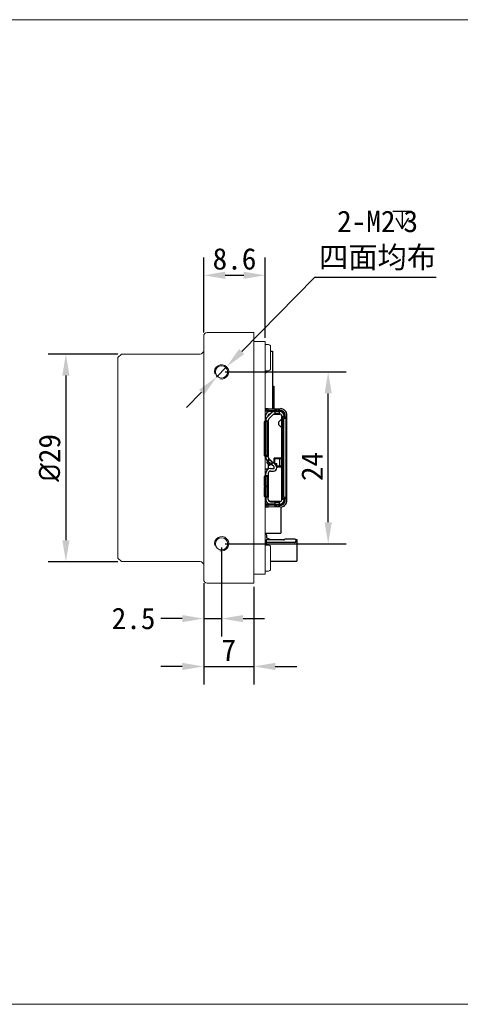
# Model space of a CAD drawing. Header units: millimetres. Extents: x 33 to 286, y 52 to 190.
# Tile 2 of 3: x 141 to 202, y 52 to 190. Entities that reach past the tile are written whole.
import ezdxf

# ---------------------------------------------------------------- set-up
doc = ezdxf.new("R2010")
doc.units = ezdxf.units.MM
doc.header["$LTSCALE"] = 16.335
doc.header["$PDMODE"] = 3
doc.header["$PDSIZE"] = 8
doc.layers.get('0').update_dxf_attribs({"linetype": 'CONTINUOUS'})
doc.layers.get('Defpoints').update_dxf_attribs({"linetype": 'CONTINUOUS'})
for name, color, linetype in [('00_COMPONENTS', 7, 'CONTINUOUS'), ('00_LAYOUT_201_CAM_DXF_DIMENSION', 7, 'CONTINUOUS'), ('20_ALL_FEATURES', 7, 'CONTINUOUS'), ('51__DRAFT_DIMS', 7, 'CONTINUOUS')]:
    doc.layers.add(name, color=color, linetype=linetype)
doc.layers.add('201_CAM_FRONDXF_CONTINUOUS_LINE', color=7, linetype='CONTINUOUS', lineweight=30)
doc.styles.get("Standard").update_dxf_attribs({"font": 'simfang.ttf'})
doc.dimstyles.new('DIMSTYLE_1', dxfattribs={"dimtxt": 3, "dimasz": 3, "dimexe": 2.5, "dimexo": 0.5, "dimgap": 0.75, "dimtad": 1, "dimdsep": 46, "dimtxsty": 'Standard', "dimblk": '_FILLED', "dimcen": 0.09, "dimclrd": 256, "dimclre": 8, "dimclrt": 256, "dimazin": 2, "dimtp": 0.2, "dimtm": 0.2, "dimtfac": 1, "dimtofl": 0, "dimtmove": 0, "dimatfit": 3, "dimldrblk": 'CLOSED', "dimfxl": 1, "dimtolj": 1, "dimarcsym": 0})

# ---------------------------------------------------------------- blocks, each defined once
blk = doc.blocks.new('_FILLED')
at = {"color": 0, "linetype": 'ByBlock'}
blk.add_solid([(0, 0), (-1, 0.167), (-1, -0.167)], dxfattribs=at)
blk = doc.blocks.new('*D1')
at = {"layer": '00_LAYOUT_201_CAM_DXF_DIMENSION', "color": 8, "linetype": 'Continuous', "lineweight": -2}
for p, q in [((154.44, 142.92), (144.68, 142.92)), ((147.18, 139.92), (147.18, 116.92)), ((154.44, 113.92), (144.68, 113.92))]:
    blk.add_line(p, q, dxfattribs=at)
at = {"layer": 'Defpoints', "color": 0}
for p in [(154.94, 142.92), (147.18, 113.92), (154.94, 113.92)]:
    blk.add_point(p, dxfattribs=at)
at = {"layer": '00_LAYOUT_201_CAM_DXF_DIMENSION', "color": 8, "linetype": 'ByBlock', "lineweight": -2, "xscale": 3, "yscale": 3, "zscale": 3}
for p, rotation in [((147.18, 142.92), 90), ((147.18, 113.92), 270)]:
    blk.add_blockref('_FILLED', p, dxfattribs=dict(at, rotation=rotation))
at = {"layer": '00_LAYOUT_201_CAM_DXF_DIMENSION', "lineweight": 15, "insert": (143.39, 128.42), "char_height": 3, "attachment_point": 2, "rotation": 90}
blk.add_mtext('\\A1;{{\\fISOCPEUR|b0|i0|c0|p34;\\C7;%%C\\fFangSong|b0|i0|c134|p49;29}}', dxfattribs=at)
blk = doc.blocks.new('_Closed')
at = {"color": 0, "linetype": 'ByBlock', "lineweight": -2}
for p, q in [((-1, 0.167), (0, 0)), ((-1, 0.167), (-1, -0.167)), ((0, 0), (-1, -0.167)), ((0, 0), (-1, 0))]:
    blk.add_line(p, q, dxfattribs=at)
blk = doc.blocks.new('*D2')
at = {"layer": '00_LAYOUT_201_CAM_DXF_DIMENSION', "color": 8, "linetype": 'Continuous', "lineweight": -2}
for p, q in [((169.45, 140.42), (186.35, 140.42)), ((183.85, 119.42), (183.85, 137.42)), ((169.45, 116.42), (186.35, 116.42))]:
    blk.add_line(p, q, dxfattribs=at)
at = {"layer": 'Defpoints', "color": 0}
for p in [(168.95, 140.42), (183.85, 140.42), (168.95, 116.42)]:
    blk.add_point(p, dxfattribs=at)
at = {"layer": '00_LAYOUT_201_CAM_DXF_DIMENSION', "color": 8, "linetype": 'ByBlock', "lineweight": -2, "xscale": 3, "yscale": 3, "zscale": 3}
for p, rotation in [((183.85, 140.42), 90), ((183.85, 116.42), 270)]:
    blk.add_blockref('_FILLED', p, dxfattribs=dict(at, rotation=rotation))
at = {"layer": '00_LAYOUT_201_CAM_DXF_DIMENSION', "lineweight": 15, "insert": (180.1, 127.22), "char_height": 3, "attachment_point": 2, "rotation": 90}
blk.add_mtext('\\A1;{{\\C7;24}}', dxfattribs=at)
blk = doc.blocks.new('*D3')
at = {"layer": '00_LAYOUT_201_CAM_DXF_DIMENSION', "color": 8, "linetype": 'Continuous', "lineweight": -2}
for p, q in [((168.95, 115.92), (168.95, 103.47)), ((166.45, 110.92), (166.45, 103.47)), ((163.45, 105.97), (160.45, 105.97)), ((166.45, 105.97), (168.95, 105.97)), ((171.95, 105.97), (174.95, 105.97))]:
    blk.add_line(p, q, dxfattribs=at)
at = {"layer": 'Defpoints', "color": 0}
for p in [(168.95, 116.42), (166.45, 111.42), (168.95, 105.97)]:
    blk.add_point(p, dxfattribs=at)
at = {"layer": '00_LAYOUT_201_CAM_DXF_DIMENSION', "color": 8, "linetype": 'ByBlock', "lineweight": -2, "xscale": 3, "yscale": 3, "zscale": 3}
blk.add_blockref('_FILLED', (166.45, 105.97), dxfattribs=at)
at = {"layer": '00_LAYOUT_201_CAM_DXF_DIMENSION', "color": 8, "linetype": 'ByBlock', "lineweight": -2, "xscale": 3, "yscale": 3, "zscale": 3, "rotation": 180}
blk.add_blockref('_FILLED', (168.95, 105.97), dxfattribs=at)
at = {"layer": '00_LAYOUT_201_CAM_DXF_DIMENSION', "lineweight": 15, "insert": (159.7, 107.5), "char_height": 3, "attachment_point": 3}
blk.add_mtext('\\A1;{{\\C7;2.5}}', dxfattribs=at)
blk = doc.blocks.new('*D4')
at = {"layer": '00_LAYOUT_201_CAM_DXF_DIMENSION', "color": 8, "linetype": 'Continuous', "lineweight": -2}
for p, q in [((166.45, 110.92), (166.45, 96.79)), ((173.45, 110.42), (173.45, 96.79)), ((163.45, 99.29), (160.45, 99.29)), ((166.45, 99.29), (173.45, 99.29)), ((176.45, 99.29), (179.45, 99.29))]:
    blk.add_line(p, q, dxfattribs=at)
at = {"layer": 'Defpoints', "color": 0}
for p in [(166.45, 111.42), (173.45, 110.92), (173.45, 99.29)]:
    blk.add_point(p, dxfattribs=at)
at = {"layer": '00_LAYOUT_201_CAM_DXF_DIMENSION', "color": 8, "linetype": 'ByBlock', "lineweight": -2, "xscale": 3, "yscale": 3, "zscale": 3}
blk.add_blockref('_FILLED', (166.45, 99.29), dxfattribs=at)
at = {"layer": '00_LAYOUT_201_CAM_DXF_DIMENSION', "color": 8, "linetype": 'ByBlock', "lineweight": -2, "xscale": 3, "yscale": 3, "zscale": 3, "rotation": 180}
blk.add_blockref('_FILLED', (173.45, 99.29), dxfattribs=at)
at = {"layer": '00_LAYOUT_201_CAM_DXF_DIMENSION', "lineweight": 15, "insert": (169.95, 103.07), "char_height": 3, "attachment_point": 2}
blk.add_mtext('\\A1;{{\\C7;7}}', dxfattribs=at)
blk = doc.blocks.new('*D12')
at = {"layer": '00_LAYOUT_201_CAM_DXF_DIMENSION', "color": 8, "linetype": 'Continuous', "lineweight": -2, "transparency": 16777216}
for p, q in [((166.45, 145.92), (166.45, 156.42)), ((175.05, 145.17), (175.05, 156.42)), ((169.45, 153.92), (172.05, 153.92))]:
    blk.add_line(p, q, dxfattribs=at)
at = {"layer": 'Defpoints', "color": 0, "linetype": 'Continuous', "transparency": 16777216}
for p in [(175.05, 153.92), (166.45, 145.42), (175.05, 144.67)]:
    blk.add_point(p, dxfattribs=at)
at = {"layer": '00_LAYOUT_201_CAM_DXF_DIMENSION', "color": 8, "linetype": 'Continuous', "lineweight": -2, "transparency": 16777216, "xscale": 3, "yscale": 3, "zscale": 3, "rotation": 180}
blk.add_blockref('_FILLED', (166.45, 153.92), dxfattribs=at)
at = {"layer": '00_LAYOUT_201_CAM_DXF_DIMENSION', "color": 8, "linetype": 'Continuous', "lineweight": -2, "transparency": 16777216, "xscale": 3, "yscale": 3, "zscale": 3}
blk.add_blockref('_FILLED', (175.05, 153.92), dxfattribs=at)
at = {"layer": '00_LAYOUT_201_CAM_DXF_DIMENSION', "linetype": 'Continuous', "lineweight": 15, "transparency": 16777216, "insert": (170.75, 156.2), "char_height": 3, "attachment_point": 5}
blk.add_mtext('\\A1;8.6', dxfattribs=at)

msp = doc.modelspace()

# ---------------------------------------------------------------- linework, layer by layer
at = {"linetype": 'ByBlock', "lineweight": 0}
for p, q in [((175.048, 144.249), (175.498, 144.249)), ((175.048, 140.599), (175.048, 144.249)), ((175.798, 143.949), (175.798, 140.899)), ((175.498, 140.599), (175.048, 140.599)), ((175.048, 116.249), (175.498, 116.249)), ((175.048, 112.599), (175.048, 116.249)), ((175.798, 115.949), (175.798, 112.899)), ((175.498, 112.599), (175.048, 112.599))]:
    msp.add_line(p, q, dxfattribs=at)
for centre, start, end in [((175.498, 143.949), 0, 90), ((175.498, 140.899), 270, 0), ((175.498, 115.949), 0, 90), ((175.498, 112.899), 270, 0)]:
    msp.add_arc(centre, 0.3, start, end, dxfattribs=at)
at = {"layer": '00_COMPONENTS', "color": 7}
for p, q in [((175.798, 143.336), (176.064, 143.336)), ((176.064, 143.336), (176.064, 135.289)), ((176.064, 138.424), (176.267, 138.424)), ((176.267, 138.424), (176.267, 135.29)), ((175.445, 135.283), (175.048, 135.28)), ((176.38, 134.941), (175.048, 134.93)), ((175.145, 135.28), (175.148, 135.001)), ((176.38, 135.041), (175.148, 135.031)), ((175.249, 134.931), (175.148, 135.031)), ((175.447, 135.283), (177.17, 135.299)), ((175.728, 134.899), (176.018, 134.899)), ((176.018, 134.788), (176.018, 134.938)), ((176.38, 135.076), (176.38, 134.549)), ((176.858, 135.209), (176.58, 135.209)), ((176.58, 134.949), (176.858, 134.949)), ((177.058, 134.549), (177.058, 135.076)), ((177.172, 135.049), (177.058, 135.048)), ((177.173, 134.949), (177.058, 134.948)), ((175.463, 133.489), (174.982, 133.489)), ((175.078, 133.676), (175.078, 134.249)), ((175.128, 133.589), (175.128, 133.662)), ((175.324, 134.128), (175.926, 134.714)), ((175.428, 134.249), (175.428, 134.229)), ((175.478, 133.662), (175.478, 133.589)), ((175.478, 133.489), (175.478, 128.689)), ((176.17, 134.463), (175.569, 133.877)), ((175.756, 134.549), (175.728, 134.549)), ((176.239, 134.514), (177.108, 134.514)), ((176.267, 134.526), (176.267, 134.514)), ((177.058, 134.549), (176.38, 134.549)), ((177.358, 133.864), (176.888, 133.389)), ((177.358, 134.249), (177.358, 134.228)), ((177.358, 122.709), (177.358, 134.139)), ((177.853, 134.139), (177.372, 134.139)), ((177.65, 122.909), (177.65, 133.939)), ((177.708, 134.239), (177.708, 134.249)), ((177.728, 134.399), (177.728, 134.163)), ((177.828, 134.139), (177.828, 134.399)), ((177.953, 122.909), (177.953, 133.939)), ((178.078, 122.449), (178.078, 134.399)), ((174.882, 133.289), (174.882, 128.889)), ((175.186, 128.889), (175.186, 133.289)), ((176.888, 133.389), (176.888, 133.089)), ((176.888, 133.089), (177.358, 132.614)), ((174.982, 128.689), (175.463, 128.689)), ((175.128, 128.519), (175.128, 128.589)), ((175.637, 128.221), (175.298, 127.855)), ((175.478, 128.589), (175.478, 128.519)), ((175.647, 128.232), (176.087, 127.824)), ((176.308, 127.619), (176.308, 128.389)), ((176.308, 128.389), (176.358, 128.339)), ((177.358, 128.389), (176.308, 128.389)), ((176.358, 127.629), (176.358, 128.339)), ((176.358, 128.339), (177.355, 128.339)), ((176.408, 127.629), (176.408, 128.291)), ((177.318, 128.291), (176.408, 128.291)), ((176.758, 128.339), (176.758, 128.291)), ((176.987, 128.339), (176.987, 128.291)), ((177.158, 128.291), (177.158, 128.339)), ((175.048, 126.894), (175.448, 126.894)), ((175.367, 127.635), (175.514, 127.499)), ((175.448, 127.56), (175.448, 126.839)), ((175.71, 127.71), (175.563, 127.846)), ((176.077, 127.813), (175.738, 127.447)), ((175.778, 126.929), (176.218, 126.929)), ((175.778, 126.579), (176.218, 126.579)), ((176.286, 127.162), (175.922, 127.499)), ((176.16, 127.756), (176.524, 127.419)), ((176.318, 127.629), (176.318, 127.61)), ((176.318, 127.629), (176.668, 127.629)), ((176.318, 127.029), (176.318, 127.089)), ((176.668, 127.029), (176.668, 127.629)), ((176.668, 127.291), (177.318, 127.291)), ((177.356, 127.239), (176.668, 127.239)), ((176.668, 127.189), (177.358, 127.189)), ((176.758, 127.291), (176.758, 127.239)), ((176.987, 127.291), (176.987, 127.239)), ((177.158, 127.239), (177.158, 127.291)), ((174.882, 125.664), (174.882, 124.664)), ((175.463, 125.864), (174.982, 125.864)), ((175.078, 125.939), (175.078, 125.864)), ((175.128, 125.964), (175.128, 126.279)), ((175.186, 124.664), (175.186, 125.664)), ((175.478, 126.279), (175.478, 125.964)), ((175.478, 125.864), (175.478, 123.014)), ((174.882, 124.214), (174.882, 123.214)), ((174.982, 124.464), (175.478, 124.464)), ((175.478, 124.414), (174.982, 124.414)), ((175.048, 124.414), (175.048, 124.464)), ((175.128, 124.464), (175.128, 124.414)), ((175.186, 123.214), (175.186, 124.214)), ((174.982, 123.014), (175.463, 123.014)), ((175.048, 122.964), (175.078, 122.964)), ((175.078, 123.014), (175.078, 122.839)), ((175.128, 122.914), (175.128, 122.599)), ((175.478, 122.599), (175.478, 122.914)), ((177.358, 122.619), (177.358, 122.599)), ((177.372, 122.709), (177.853, 122.709)), ((177.708, 122.599), (177.708, 122.609)), ((177.728, 122.684), (177.728, 122.449)), ((177.828, 122.449), (177.828, 122.709)), ((176.38, 121.906), (175.048, 121.917)), ((175.048, 121.567), (175.446, 121.564)), ((175.078, 121.949), (175.078, 122.299)), ((175.202, 122.299), (175.078, 122.299)), ((176.38, 121.949), (175.078, 121.949)), ((175.148, 121.876), (175.145, 121.567)), ((175.148, 121.817), (175.249, 121.916)), ((176.38, 121.806), (175.148, 121.817)), ((177.17, 121.549), (175.447, 121.564)), ((175.778, 122.299), (177.058, 122.299)), ((177.108, 122.334), (175.848, 122.334)), ((176.018, 121.949), (176.018, 121.909)), ((176.38, 122.299), (176.38, 121.771)), ((176.858, 121.899), (176.58, 121.899)), ((176.58, 121.638), (176.858, 121.638)), ((177.058, 121.771), (177.058, 122.299)), ((177.058, 121.9), (177.173, 121.899)), ((177.058, 121.8), (177.172, 121.799)), ((177.207, 122.35), (177.207, 122.338)), ((177.207, 121.966), (177.207, 121.899)), ((177.207, 121.549), (177.207, 117.904)), ((175.048, 117.904), (177.207, 117.904)), ((175.133, 117.704), (175.048, 117.704)), ((175.048, 116.904), (175.168, 116.784)), ((175.168, 116.974), (175.168, 116.249)), ((177.608, 116.974), (175.168, 116.974)), ((175.268, 117.204), (175.268, 117.569)), ((175.718, 117.034), (175.268, 117.204)), ((175.718, 116.974), (175.718, 117.034)), ((176.168, 116.974), (176.168, 117.004)), ((176.168, 117.004), (177.697, 117.004)), ((177.787, 117.056), (177.676, 116.992)), ((179.183, 117.074), (177.854, 117.074)), ((179.301, 117.004), (179.468, 117.004)), ((179.318, 116.939), (179.318, 116.604)), ((179.468, 116.904), (179.318, 116.904)), ((179.468, 117.004), (179.468, 114.004)), ((179.318, 116.604), (175.168, 116.604)), ((175.798, 114.004), (179.468, 114.004))]:
    msp.add_line(p, q, dxfattribs=at)
at = {"layer": '00_COMPONENTS', "color": 4}
for p, q in [((175.447, 135.033), (175.447, 135.283)), ((175.447, 135.033), (175.449, 134.933)), ((176.58, 135.209), (176.58, 134.949)), ((176.858, 134.949), (176.858, 135.209)), ((177.173, 134.949), (177.172, 135.049)), ((175.128, 133.589), (175.478, 133.589)), ((175.431, 128.689), (175.431, 133.489)), ((176.38, 134.65), (177.058, 134.65)), ((177.358, 134.239), (177.708, 134.239)), ((177.405, 134.139), (177.405, 122.709)), ((177.953, 133.939), (177.65, 133.939)), ((177.828, 134.399), (177.728, 134.399)), ((175.186, 133.289), (174.882, 133.289)), ((174.882, 128.889), (175.186, 128.889)), ((175.478, 128.589), (175.128, 128.589)), ((175.574, 128.3), (175.336, 128.043)), ((175.605, 128.186), (176.045, 127.778)), ((177.058, 128.291), (177.058, 127.291)), ((175.367, 127.635), (175.563, 127.846)), ((175.709, 127.71), (175.514, 127.499)), ((175.922, 127.499), (176.16, 127.756)), ((176.668, 127.429), (176.513, 127.429)), ((175.186, 125.664), (174.882, 125.664)), ((175.128, 125.964), (175.478, 125.964)), ((175.431, 124.464), (175.431, 125.864)), ((174.882, 124.664), (175.186, 124.664)), ((175.186, 124.214), (174.882, 124.214)), ((175.431, 123.014), (175.431, 124.414)), ((174.882, 123.214), (175.186, 123.214)), ((175.478, 122.914), (175.128, 122.914)), ((177.708, 122.609), (177.358, 122.609)), ((177.65, 122.909), (177.953, 122.909)), ((177.728, 122.449), (177.828, 122.449)), ((175.378, 122.086), (175.378, 121.949)), ((175.449, 121.914), (175.447, 121.814)), ((175.447, 121.564), (175.447, 121.814)), ((177.058, 122.197), (176.38, 122.197)), ((176.58, 121.899), (176.58, 121.638)), ((176.858, 121.638), (176.858, 121.899)), ((177.173, 121.899), (177.172, 121.799))]:
    msp.add_line(p, q, dxfattribs=at)
at = {"layer": '00_COMPONENTS', "color": 7, "linetype": 'ByBlock', "lineweight": 0}
for centre, radius, start, end in [((168.948, 140.424), 1, 255, 195), ((168.948, 116.424), 1, 255, 195), ((165.948, 113.424), 0.5, 0, 90)]:
    msp.add_arc(centre, radius, start, end, dxfattribs=at)
at = {"layer": '00_COMPONENTS', "color": 7}
for centre, radius, start, end in [((175.728, 134.249), 0.65, 90, 180), ((176.38, 134.249), 0.65, 90, 134.25594), ((177.058, 134.249), 0.65, 0, 90), ((177.178, 134.399), 0.9, 0, 90.51), ((177.178, 134.399), 0.65, 0, 90.51239), ((177.178, 134.399), 0.55, 0, 90.51), ((175.728, 133.676), 0.65, 180, 195.36779), ((175.778, 133.662), 0.65, 134.25594, 180), ((175.728, 134.249), 0.3, 90, 180), ((175.778, 133.662), 0.3, 134.25594, 180), ((175.848, 134.114), 0.4, 114.07176, 154.44012), ((176.38, 134.249), 0.3, 90, 134.25594), ((177.058, 134.249), 0.3, 0, 90), ((177.108, 134.214), 0.3, 60.84628, 90), ((175.778, 128.519), 0.65, 180, 227.15733), ((175.778, 128.519), 0.3, 180, 227.15733), ((175.778, 126.279), 0.65, 90, 180), ((175.778, 126.279), 0.3, 90, 180), ((176.218, 127.029), 0.45, 270, 0), ((176.218, 127.029), 0.1, 270, 0), ((176.218, 127.089), 0.1, 0, 47.15733), ((176.218, 127.089), 0.45, 0, 47.15733), ((175.128, 125.939), 0.05, 90, 180), ((175.128, 122.839), 0.05, 180, 270), ((175.778, 122.599), 0.65, 180, 270), ((175.778, 122.599), 0.3, 180, 270), ((175.848, 122.734), 0.4, 202.54239, 270), ((177.058, 122.599), 0.65, 270, 0), ((177.058, 122.599), 0.3, 270, 0), ((177.178, 122.449), 0.9, 269.49, 0), ((177.178, 122.449), 0.65, 269.49, 0), ((177.178, 122.449), 0.55, 269.49, 0), ((177.108, 122.634), 0.3, 270, 299.15372), ((175.133, 117.569), 0.135, 0, 90), ((177.608, 117.109), 0.135, 269.9996, 299.99949), ((177.854, 116.939), 0.135, 90.0004, 120.00028), ((179.183, 116.939), 0.135, 359.99996, 90.00004), ((175.303, 116.83), 0.135, 179.99989, 215.43079), ((175.083, 116.674), 0.135, 328.75796, 35.43092), ((179.183, 116.739), 0.135, 270, 0)]:
    msp.add_arc(centre, radius, start, end, dxfattribs=at)
for centre, major_axis, ratio, start_param, end_param in [((174.998, 134.999), (0.001, -0.15), 1, 1.0852782, 1.5707963), ((175.07, 133.589), (0, -0.1), 0.5773503, 0, 1.5707963), ((177.766, 134.239), (0, -0.1), 0.5773503, -1.5707963, 0), ((175.07, 128.589), (0, -0.1), 0.5773503, -4.712389, -3.1415927), ((175.289, 127.992), (-0.0733, 0.068), 0.6930729, -3.1415927, -1.5707963), ((175.875, 127.448), (-0.0733, 0.068), 0.6930729, -1.5707963, 0), ((175.07, 125.964), (0, -0.1), 0.5773503, 0, 1.5707963), ((175.07, 122.914), (0, -0.1), 0.5773503, -4.712389, -3.1415927), ((177.766, 122.609), (0, -0.1), 0.5773503, 3.1415927, 4.712389), ((174.998, 121.877), (-0.15, 0.001), 0.5833333, 3.1415927, 3.6271108)]:
    msp.add_ellipse(centre, major_axis=major_axis, ratio=ratio, start_param=start_param, end_param=end_param, dxfattribs=at)
for points, knots in [([(176.58, 135.209), (176.554, 135.209), (176.504, 135.203), (176.439, 135.176), (176.399, 135.138), (176.383, 135.103), (176.38, 135.085), (176.38, 135.076)], [0, 0, 0, 0, 0.2933219, 0.5630888, 0.7957121, 0.9001944, 1, 1, 1, 1]), ([(176.38, 134.815), (176.38, 134.824), (176.383, 134.842), (176.399, 134.877), (176.439, 134.915), (176.504, 134.942), (176.554, 134.949), (176.58, 134.949)], [0, 0, 0, 0, 0.0998056, 0.2042881, 0.4369115, 0.7066784, 1, 1, 1, 1]), ([(177.058, 135.076), (177.058, 135.085), (177.055, 135.103), (177.039, 135.138), (176.998, 135.176), (176.933, 135.203), (176.884, 135.209), (176.858, 135.209)], [0, 0, 0, 0, 0.0998056, 0.2042881, 0.4369115, 0.7066784, 1, 1, 1, 1]), ([(176.858, 134.949), (176.884, 134.949), (176.933, 134.942), (176.998, 134.915), (177.039, 134.877), (177.055, 134.842), (177.058, 134.824), (177.058, 134.815)], [0, 0, 0, 0, 0.2933219, 0.5630888, 0.7957121, 0.9001944, 1, 1, 1, 1]), ([(174.982, 133.489), (174.976, 133.489), (174.962, 133.486), (174.943, 133.473), (174.925, 133.454), (174.904, 133.419), (174.887, 133.363), (174.882, 133.314), (174.882, 133.289)], [0, 0, 0, 0, 0.0822471, 0.1731452, 0.2778914, 0.3984623, 0.6815755, 1, 1, 1, 1]), ([(175.186, 133.289), (175.186, 133.314), (175.19, 133.363), (175.208, 133.419), (175.229, 133.454), (175.246, 133.473), (175.265, 133.486), (175.279, 133.489), (175.286, 133.489)], [0, 0, 0, 0, 0.3184248, 0.601538, 0.7221089, 0.826855, 0.9177529, 1, 1, 1, 1]), ([(175.463, 133.489), (175.465, 133.489), (175.469, 133.49), (175.473, 133.497), (175.475, 133.506), (175.477, 133.518), (175.478, 133.533), (175.478, 133.557), (175.478, 133.576), (175.478, 133.589)], [0, 0, 0, 0, 0.0512922, 0.1153822, 0.2055223, 0.3242165, 0.4686361, 0.6337242, 1, 1, 1, 1]), ([(177.358, 134.228), (177.358, 134.216), (177.358, 134.199), (177.358, 134.178), (177.359, 134.164), (177.361, 134.154), (177.363, 134.145), (177.367, 134.14), (177.371, 134.139), (177.372, 134.139)], [0, 0, 0, 0, 0.3717935, 0.5357364, 0.6778585, 0.7940054, 0.8825054, 0.9467719, 1, 1, 1, 1]), ([(177.55, 134.139), (177.557, 134.139), (177.571, 134.136), (177.59, 134.123), (177.607, 134.104), (177.628, 134.069), (177.646, 134.013), (177.65, 133.964), (177.65, 133.939)], [0, 0, 0, 0, 0.0822471, 0.1731452, 0.2778914, 0.3984623, 0.6815755, 1, 1, 1, 1]), ([(177.953, 133.939), (177.953, 133.964), (177.949, 134.013), (177.931, 134.069), (177.91, 134.104), (177.893, 134.123), (177.874, 134.136), (177.86, 134.139), (177.853, 134.139)], [0, 0, 0, 0, 0.3184248, 0.601538, 0.7221089, 0.826855, 0.9177529, 1, 1, 1, 1]), ([(174.882, 128.889), (174.882, 128.863), (174.887, 128.814), (174.904, 128.758), (174.925, 128.723), (174.943, 128.704), (174.962, 128.691), (174.976, 128.689), (174.982, 128.689)], [0, 0, 0, 0, 0.3184248, 0.601538, 0.7221089, 0.826855, 0.9177529, 1, 1, 1, 1]), ([(175.286, 128.689), (175.279, 128.689), (175.265, 128.691), (175.246, 128.704), (175.229, 128.723), (175.208, 128.758), (175.19, 128.814), (175.186, 128.863), (175.186, 128.889)], [0, 0, 0, 0, 0.0822471, 0.1731452, 0.2778914, 0.3984623, 0.6815755, 1, 1, 1, 1]), ([(175.478, 128.589), (175.478, 128.601), (175.478, 128.62), (175.478, 128.644), (175.477, 128.659), (175.475, 128.671), (175.473, 128.68), (175.469, 128.687), (175.465, 128.689), (175.463, 128.689)], [0, 0, 0, 0, 0.3662779, 0.5313661, 0.6757896, 0.794486, 0.8846203, 0.9487077, 1, 1, 1, 1]), ([(175.563, 127.846), (175.544, 127.864), (175.511, 127.901), (175.484, 127.954), (175.474, 127.995), (175.474, 128.023), (175.48, 128.047), (175.488, 128.06), (175.493, 128.066)], [0, 0, 0, 0, 0.3075273, 0.5846099, 0.7054792, 0.8132862, 0.9100268, 1, 1, 1, 1]), ([(175.637, 128.221), (175.638, 128.222), (175.64, 128.226), (175.638, 128.233), (175.633, 128.242), (175.625, 128.251), (175.614, 128.262), (175.597, 128.278), (175.583, 128.291), (175.574, 128.3)], [0, 0, 0, 0, 0.0512922, 0.1153822, 0.2055223, 0.3242165, 0.4686361, 0.6337242, 1, 1, 1, 1]), ([(177.318, 128.291), (177.324, 128.291), (177.337, 128.293), (177.345, 128.304), (177.348, 128.309)], [0, 0, 0, 0, 0.4954125, 1, 1, 1, 1]), ([(177.348, 128.309), (177.349, 128.311), (177.352, 128.321), (177.354, 128.33), (177.355, 128.338)], [0, 0, 0, 0, 0.2185109, 1, 1, 1, 1]), ([(175.298, 127.855), (175.293, 127.849), (175.284, 127.836), (175.278, 127.812), (175.279, 127.784), (175.288, 127.743), (175.316, 127.69), (175.348, 127.653), (175.367, 127.635)], [0, 0, 0, 0, 0.0899732, 0.186714, 0.2945211, 0.4153905, 0.692473, 1, 1, 1, 1]), ([(175.514, 127.499), (175.52, 127.494), (175.543, 127.473), (175.57, 127.456), (175.591, 127.446)], [0, 0, 0, 0, 0.2565149, 1, 1, 1, 1]), ([(175.591, 127.446), (175.605, 127.439), (175.633, 127.428), (175.675, 127.421), (175.711, 127.427), (175.731, 127.439), (175.738, 127.447)], [0, 0, 0, 0, 0.3045904, 0.5711462, 0.7986927, 1, 1, 1, 1]), ([(175.787, 127.656), (175.78, 127.66), (175.752, 127.675), (175.727, 127.694), (175.71, 127.71)], [0, 0, 0, 0, 0.2416588, 1, 1, 1, 1]), ([(175.933, 127.658), (175.926, 127.65), (175.907, 127.638), (175.87, 127.632), (175.829, 127.639), (175.801, 127.649), (175.787, 127.656)], [0, 0, 0, 0, 0.2013416, 0.4288858, 0.6954012, 1, 1, 1, 1]), ([(176.077, 127.813), (176.078, 127.814), (176.082, 127.816), (176.09, 127.814), (176.098, 127.81), (176.108, 127.803), (176.12, 127.793), (176.137, 127.777), (176.151, 127.764), (176.16, 127.756)], [0, 0, 0, 0, 0.0512937, 0.1153793, 0.2055184, 0.3242337, 0.4686891, 0.6337911, 1, 1, 1, 1]), ([(177.318, 127.291), (177.323, 127.291), (177.333, 127.289), (177.346, 127.278), (177.353, 127.26), (177.355, 127.246), (177.356, 127.239)], [0, 0, 0, 0, 0.2158038, 0.4237861, 0.6765264, 1, 1, 1, 1]), ([(174.982, 125.864), (174.976, 125.864), (174.962, 125.861), (174.943, 125.848), (174.925, 125.829), (174.904, 125.794), (174.887, 125.738), (174.882, 125.689), (174.882, 125.664)], [0, 0, 0, 0, 0.0822471, 0.1731452, 0.2778914, 0.3984623, 0.6815755, 1, 1, 1, 1]), ([(175.186, 125.664), (175.186, 125.689), (175.19, 125.738), (175.208, 125.794), (175.229, 125.829), (175.246, 125.848), (175.265, 125.861), (175.279, 125.864), (175.286, 125.864)], [0, 0, 0, 0, 0.3184248, 0.601538, 0.7221089, 0.826855, 0.9177529, 1, 1, 1, 1]), ([(175.478, 125.964), (175.478, 125.951), (175.478, 125.932), (175.478, 125.908), (175.477, 125.893), (175.475, 125.881), (175.473, 125.872), (175.469, 125.865), (175.465, 125.864), (175.463, 125.864)], [0, 0, 0, 0, 0.3662304, 0.5313384, 0.6757887, 0.7944993, 0.8846277, 0.9487068, 1, 1, 1, 1]), ([(174.882, 124.664), (174.882, 124.638), (174.887, 124.589), (174.904, 124.533), (174.925, 124.498), (174.943, 124.479), (174.962, 124.466), (174.976, 124.464), (174.982, 124.464)], [0, 0, 0, 0, 0.3184248, 0.601538, 0.7221089, 0.826855, 0.9177529, 1, 1, 1, 1]), ([(174.982, 124.414), (174.976, 124.414), (174.962, 124.411), (174.943, 124.398), (174.925, 124.379), (174.904, 124.344), (174.887, 124.288), (174.882, 124.239), (174.882, 124.214)], [0, 0, 0, 0, 0.0822471, 0.1731452, 0.2778914, 0.3984623, 0.6815755, 1, 1, 1, 1]), ([(175.286, 124.464), (175.279, 124.464), (175.265, 124.466), (175.246, 124.479), (175.229, 124.498), (175.208, 124.533), (175.19, 124.589), (175.186, 124.638), (175.186, 124.664)], [0, 0, 0, 0, 0.0822471, 0.1731452, 0.2778914, 0.3984623, 0.6815755, 1, 1, 1, 1]), ([(175.186, 124.214), (175.186, 124.239), (175.19, 124.288), (175.208, 124.344), (175.229, 124.379), (175.246, 124.398), (175.265, 124.411), (175.279, 124.414), (175.286, 124.414)], [0, 0, 0, 0, 0.3184248, 0.601538, 0.7221089, 0.826855, 0.9177529, 1, 1, 1, 1]), ([(174.882, 123.214), (174.882, 123.188), (174.887, 123.139), (174.904, 123.083), (174.925, 123.048), (174.943, 123.029), (174.962, 123.016), (174.976, 123.014), (174.982, 123.014)], [0, 0, 0, 0, 0.3184248, 0.601538, 0.7221089, 0.826855, 0.9177529, 1, 1, 1, 1]), ([(175.286, 123.014), (175.279, 123.014), (175.265, 123.016), (175.246, 123.029), (175.229, 123.048), (175.208, 123.083), (175.19, 123.139), (175.186, 123.188), (175.186, 123.214)], [0, 0, 0, 0, 0.0822471, 0.1731452, 0.2778914, 0.3984623, 0.6815755, 1, 1, 1, 1]), ([(175.463, 123.014), (175.465, 123.014), (175.469, 123.012), (175.473, 123.005), (175.475, 122.996), (175.477, 122.984), (175.478, 122.969), (175.478, 122.945), (175.478, 122.926), (175.478, 122.914)], [0, 0, 0, 0, 0.0512934, 0.1153791, 0.2055186, 0.3242334, 0.4686882, 0.6337903, 1, 1, 1, 1]), ([(177.358, 122.619), (177.358, 122.631), (177.358, 122.648), (177.358, 122.669), (177.359, 122.683), (177.361, 122.693), (177.363, 122.702), (177.367, 122.707), (177.371, 122.709), (177.372, 122.709)], [0, 0, 0, 0, 0.3715394, 0.5355618, 0.6778087, 0.7940711, 0.8826262, 0.9468653, 1, 1, 1, 1]), ([(177.65, 122.909), (177.65, 122.883), (177.646, 122.834), (177.628, 122.778), (177.607, 122.743), (177.59, 122.724), (177.571, 122.711), (177.557, 122.709), (177.55, 122.709)], [0, 0, 0, 0, 0.3184248, 0.601538, 0.7221089, 0.826855, 0.9177529, 1, 1, 1, 1]), ([(177.853, 122.709), (177.86, 122.709), (177.874, 122.711), (177.893, 122.724), (177.91, 122.743), (177.931, 122.778), (177.949, 122.834), (177.953, 122.883), (177.953, 122.909)], [0, 0, 0, 0, 0.0822471, 0.1731452, 0.2778914, 0.3984623, 0.6815755, 1, 1, 1, 1]), ([(176.58, 121.899), (176.554, 121.899), (176.504, 121.905), (176.439, 121.932), (176.399, 121.97), (176.383, 122.005), (176.38, 122.023), (176.38, 122.032)], [0, 0, 0, 0, 0.2933219, 0.5630888, 0.7957121, 0.9001944, 1, 1, 1, 1]), ([(176.38, 121.771), (176.38, 121.762), (176.383, 121.744), (176.399, 121.709), (176.439, 121.671), (176.504, 121.644), (176.554, 121.638), (176.58, 121.638)], [0, 0, 0, 0, 0.0998056, 0.2042881, 0.4369115, 0.7066784, 1, 1, 1, 1]), ([(177.058, 122.032), (177.058, 122.023), (177.055, 122.005), (177.039, 121.97), (176.998, 121.932), (176.933, 121.905), (176.884, 121.899), (176.858, 121.899)], [0, 0, 0, 0, 0.0998056, 0.2042881, 0.4369115, 0.7066784, 1, 1, 1, 1]), ([(176.858, 121.638), (176.884, 121.638), (176.933, 121.644), (176.998, 121.671), (177.039, 121.709), (177.055, 121.744), (177.058, 121.762), (177.058, 121.771)], [0, 0, 0, 0, 0.2933219, 0.5630888, 0.7957121, 0.9001944, 1, 1, 1, 1])]:
    msp.add_open_spline(points, degree=3, knots=knots, dxfattribs=at)
at = {"layer": '201_CAM_FRONDXF_CONTINUOUS_LINE', "color": 7, "linetype": 'ByBlock', "lineweight": 0}
for p, q in [((173.448, 145.924), (166.948, 145.924)), ((173.448, 145.924), (173.448, 110.924)), ((166.448, 111.424), (166.448, 145.424)), ((175.048, 144.674), (173.448, 144.674)), ((175.048, 144.674), (173.448, 144.674)), ((175.048, 144.674), (173.448, 144.674)), ((154.438, 142.424), (154.938, 142.924)), ((154.438, 114.424), (154.438, 142.424)), ((165.948, 142.924), (154.938, 142.924)), ((154.438, 114.424), (154.938, 113.924)), ((165.948, 113.924), (154.938, 113.924)), ((175.048, 112.174), (173.448, 112.174)), ((173.448, 110.924), (166.948, 110.924))]:
    msp.add_line(p, q, dxfattribs=at)
at = {"layer": '201_CAM_FRONDXF_CONTINUOUS_LINE', "lineweight": 15}
msp.add_lwpolyline([(32.67, 189.621), (286.216, 189.621), (286.216, 52.1), (32.67, 52.1)], close=True, dxfattribs=at)
at = {"layer": '201_CAM_FRONDXF_CONTINUOUS_LINE', "color": 7, "linetype": 'ByBlock', "lineweight": 0}
for centre in [(168.948, 140.424), (168.948, 116.424)]:
    msp.add_circle(centre, 0.85, dxfattribs=at)
for centre, start, end in [((166.948, 145.424), 90, 180), ((165.948, 143.424), 270, 0), ((166.948, 111.424), 180, 270)]:
    msp.add_arc(centre, 0.5, start, end, dxfattribs=at)
at = {"layer": '20_ALL_FEATURES', "color": 7, "linetype": 'ByBlock', "lineweight": 0}
msp.add_line((175.048, 112.174), (175.048, 144.674), dxfattribs=at)
at = {"layer": '20_ALL_FEATURES', "color": 0, "linetype": 'ByBlock', "lineweight": 0}
for q in [(175.048, 140.295), (175.198, 140.599)]:
    msp.add_line((175.198, 140.295), q, dxfattribs=at)
at = {"layer": '51__DRAFT_DIMS', "color": 0}
for p, q in [((192.903, 162.893), (195.503, 162.893)), ((194.203, 162.893), (194.203, 160.393))]:
    msp.add_line(p, q, dxfattribs=at)
at = {"layer": '51__DRAFT_DIMS', "color": 8}
for p, q in [((171.755, 143.273), (181.926, 153.594)), ((198.957, 153.594), (181.926, 153.594)), ((168.246, 139.712), (169.65, 141.136)), ((166.14, 137.575), (164.035, 135.438))]:
    msp.add_line(p, q, dxfattribs=at)
at = {"layer": '51__DRAFT_DIMS', "color": 0}
msp.add_lwpolyline([(193.303, 161.893), (194.203, 160.393), (195.103, 161.893)], dxfattribs=at)

# ---------------------------------------------------------------- block references
at = {"layer": '51__DRAFT_DIMS', "color": 8, "xscale": 3, "yscale": 3, "zscale": 3}
for p, rotation in [((169.65, 141.136), 225.4208712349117), ((168.246, 139.712), 45.42087123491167)]:
    msp.add_blockref('_FILLED', p, dxfattribs=dict(at, rotation=rotation))

# ---------------------------------------------------------------- texts
at = {"layer": '51__DRAFT_DIMS', "color": 3, "insert": (190.754, 158.785), "char_height": 3, "attachment_point": 5}
msp.add_mtext('\\A1;{\\C7;2-M2\\Fgdt|c134; \\fFangSong|b0|i0|c134|p49;3\\P四面均布}', dxfattribs=at)

# ---------------------------------------------------------------- dimensions: what is measured, and where the dimension line sits
at = {"layer": '00_LAYOUT_201_CAM_DXF_DIMENSION', "color": 8, "linetype": 'Continuous', "lineweight": 15}
dim = msp.add_linear_dim(base=(175.048, 153.923), p1=(166.448, 145.424), p2=(175.048, 144.674), dimstyle='DIMSTYLE_1', override={"dimclrd": 8}, dxfattribs=at)
dim.commit()
dim.dimension.update_dxf_attribs({"geometry": '*D12', "text_midpoint": (170.748, 153.923), "dimtype": 160})
for base, p1, p2, angle, text, picture, middle in [((147.178, 113.924), (154.938, 142.924), (154.938, 113.924), 270, '{{\\fISOCPEUR|b0|i0|c0|p34;\\C7;%%C\\fFangSong|b0|i0|c134|p49;<>}}', '*D1', (147.178, 128.424)), ((183.851, 140.424), (168.948, 116.424), (168.948, 140.424), 90, '{{\\C7;<>}}', '*D2', (183.851, 127.222))]:
    dim = msp.add_linear_dim(base=base, p1=p1, p2=p2, angle=angle, text=text, dimstyle='DIMSTYLE_1', override={"dimclrd": 8}, dxfattribs=at)
    dim.commit()
    dim.dimension.update_dxf_attribs({"geometry": picture, "text_midpoint": middle, "dimtype": 160})
for base, p2, override, picture, middle in [((168.948, 105.97), (168.948, 116.424), {"dimclrd": 8, "dimtofl": 1, "dimtmove": 2}, '*D3', (156.655, 105.97)), ((173.448, 99.29), (173.448, 110.924), {"dimclrd": 8, "dimtofl": 1}, '*D4', (169.948, 99.29))]:
    dim = msp.add_linear_dim(base=base, p1=(166.448, 111.424), p2=p2, text='{{\\C7;<>}}', dimstyle='DIMSTYLE_1', override=override, dxfattribs=at)
    dim.commit()
    dim.dimension.update_dxf_attribs({"geometry": picture, "text_midpoint": middle, "dimtype": 160})

doc.saveas('drawing.dxf')
